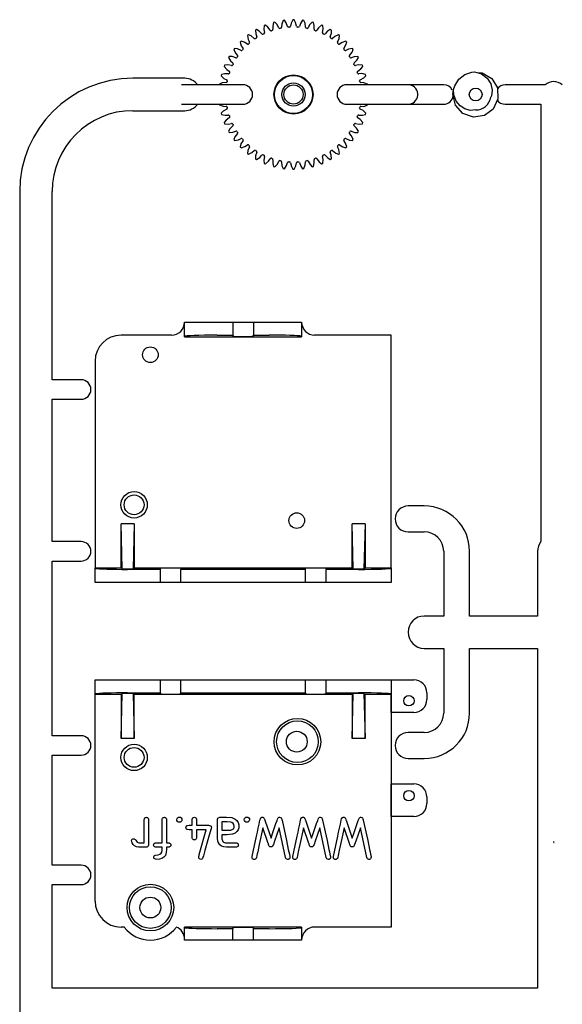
# Model space of a CAD drawing. Extents: x 81 to 296, y 2 to 279.
# Tile 2 of 3: x 106 to 190, y 127 to 279. Entities that reach past the tile are written whole.
import ezdxf

# ---------------------------------------------------------------- set-up
doc = ezdxf.new("R2010")
doc.units = 0
doc.header["$MEASUREMENT"] = 0
doc.layers.get('0').update_dxf_attribs({"linetype": 'CONTINUOUS'})

msp = doc.modelspace()

# ---------------------------------------------------------------- linework, layer by layer
at = {"color": 7, "linetype": 'CONTINUOUS'}
for p, q in [((144.19, 278.6), (144.01, 278.52)), ((145.62, 279.07), (145.43, 279.02)), ((147.11, 279.35), (146.92, 279.33)), ((148.62, 279.44), (148.42, 279.44)), ((150.13, 279.33), (149.93, 279.35)), ((151.61, 279.02), (151.42, 279.07)), ((153.03, 278.52), (152.85, 278.6)), ((141.56, 277.11), (141.41, 276.99)), ((142.83, 277.94), (142.66, 277.84)), ((143.97, 277.27), (143.84, 277.21)), ((145.23, 277.79), (145.1, 277.74)), ((146.55, 278.13), (146.41, 278.1)), ((147.91, 278.3), (147.77, 278.29)), ((149.27, 278.29), (149.13, 278.3)), ((150.63, 278.1), (150.49, 278.13)), ((151.94, 277.74), (151.81, 277.79)), ((153.2, 277.21), (153.07, 277.27)), ((154.38, 277.84), (154.21, 277.94)), ((155.63, 276.99), (155.48, 277.11)), ((140.42, 276.12), (140.28, 275.99)), ((141.69, 275.78), (141.59, 275.68)), ((142.78, 276.6), (142.66, 276.52)), ((154.38, 276.52), (154.26, 276.6)), ((155.46, 275.68), (155.35, 275.78)), ((156.76, 275.99), (156.62, 276.12)), ((139.41, 275), (139.29, 274.84)), ((140.72, 274.82), (140.63, 274.71)), ((156.41, 274.71), (156.32, 274.82)), ((157.75, 274.84), (157.63, 275)), ((137.88, 272.4), (137.81, 272.21)), ((138.56, 273.75), (138.46, 273.58)), ((139.19, 272.56), (139.13, 272.43)), ((139.88, 273.74), (139.8, 273.62)), ((157.24, 273.62), (157.16, 273.74)), ((157.91, 272.43), (157.85, 272.56)), ((158.58, 273.58), (158.48, 273.75)), ((159.24, 272.21), (159.16, 272.4)), ((137.38, 270.97), (137.33, 270.78)), ((138.66, 271.3), (138.62, 271.17)), ((158.43, 271.17), (158.38, 271.3)), ((159.71, 270.78), (159.66, 270.97)), ((131.72, 270.38), (123.72, 270.38)), ((140.7, 269.38), (131.22, 269.38)), ((137.07, 269.49), (137.06, 269.38)), ((138.3, 269.99), (138.27, 269.85)), ((166.22, 269.38), (156.75, 269.38)), ((158.77, 269.85), (158.74, 269.99)), ((159.98, 269.38), (159.97, 269.49)), ((171.72, 269.38), (164.72, 269.38)), ((171.72, 269.38), (166.22, 269.38)), ((187.4, 269.38), (181.22, 269.38)), ((131.22, 266.38), (140.7, 266.38)), ((137.06, 266.38), (137.07, 266.28)), ((156.75, 266.38), (166.22, 266.38)), ((159.97, 266.28), (159.98, 266.38)), ((164.72, 266.38), (171.72, 266.38)), ((166.22, 266.38), (171.72, 266.38)), ((181.22, 266.38), (186.72, 266.38)), ((186.72, 266.38), (186.72, 198.8)), ((123.72, 265.38), (131.72, 265.38)), ((137.33, 264.99), (137.38, 264.8)), ((138.27, 265.92), (138.3, 265.78)), ((158.74, 265.78), (158.77, 265.92)), ((159.66, 264.8), (159.71, 264.99)), ((137.81, 263.55), (137.88, 263.37)), ((138.62, 264.59), (138.66, 264.46)), ((139.13, 263.33), (139.19, 263.2)), ((157.85, 263.2), (157.91, 263.33)), ((158.38, 264.46), (158.43, 264.59)), ((159.16, 263.37), (159.24, 263.55)), ((138.46, 262.19), (138.56, 262.02)), ((139.8, 262.14), (139.88, 262.02)), ((157.16, 262.02), (157.24, 262.14)), ((158.48, 262.02), (158.58, 262.19)), ((139.29, 260.92), (139.41, 260.77)), ((140.63, 261.05), (140.72, 260.95)), ((156.32, 260.95), (156.41, 261.05)), ((157.63, 260.77), (157.75, 260.92)), ((140.28, 259.78), (140.42, 259.64)), ((141.41, 258.77), (141.56, 258.65)), ((141.59, 260.08), (141.69, 259.99)), ((142.66, 259.24), (142.78, 259.16)), ((154.26, 259.16), (154.38, 259.24)), ((155.35, 259.99), (155.46, 260.08)), ((155.48, 258.65), (155.63, 258.77)), ((156.62, 259.64), (156.76, 259.78)), ((142.66, 257.92), (142.83, 257.82)), ((143.84, 258.55), (143.97, 258.49)), ((144.01, 257.24), (144.19, 257.17)), ((145.1, 258.02), (145.23, 257.98)), ((146.41, 257.66), (146.55, 257.63)), ((147.77, 257.47), (147.91, 257.46)), ((149.13, 257.46), (149.27, 257.47)), ((150.49, 257.63), (150.63, 257.66)), ((151.81, 257.98), (151.94, 258.02)), ((152.85, 257.17), (153.03, 257.24)), ((153.07, 258.49), (153.2, 258.55)), ((154.21, 257.82), (154.38, 257.92)), ((145.43, 256.74), (145.62, 256.69)), ((146.92, 256.44), (147.11, 256.41)), ((148.42, 256.32), (148.62, 256.32)), ((149.93, 256.41), (150.13, 256.44)), ((151.42, 256.69), (151.61, 256.74)), ((106.22, 252.88), (106.22, 122.3)), ((111.22, 223.8), (111.22, 252.88)), ((131.69, 230.51), (131.69, 232.7)), ((131.69, 232.7), (136.71, 232.7)), ((136.71, 232.7), (139.13, 232.7)), ((139.13, 232.7), (139.13, 230.69)), ((139.13, 232.7), (140.63, 232.7)), ((140.63, 232.7), (140.83, 232.7)), ((140.83, 232.7), (142.34, 232.7)), ((142.34, 232.7), (144.75, 232.7)), ((142.34, 232.7), (142.34, 230.69)), ((144.75, 232.7), (149.78, 232.7)), ((149.78, 232.7), (149.78, 230.51)), ((129.68, 230.69), (121.89, 230.69)), ((131.69, 230.44), (131.69, 230.51)), ((131.69, 230.44), (149.78, 230.44)), ((136.71, 230.69), (139.13, 230.69)), ((139.13, 230.69), (139.13, 230.55)), ((140.63, 230.5), (140.83, 230.5)), ((142.34, 230.69), (144.75, 230.69)), ((142.34, 230.55), (142.34, 230.69)), ((149.78, 230.51), (149.78, 230.44)), ((163.6, 230.69), (151.79, 230.69)), ((163.6, 194.75), (163.6, 230.69)), ((117.87, 226.67), (117.87, 194.75)), ((115.72, 223.8), (111.22, 223.8)), ((111.22, 198.8), (111.22, 220.8)), ((111.22, 220.8), (115.72, 220.8)), ((168.72, 204.3), (166.22, 204.3)), ((121.89, 194.75), (121.89, 201.54)), ((122.06, 194.58), (121.89, 201.54)), ((123.9, 201.54), (121.89, 201.54)), ((123.9, 201.54), (123.73, 194.58)), ((123.9, 201.54), (123.9, 194.75)), ((159.58, 201.54), (157.57, 201.54)), ((157.74, 194.58), (157.57, 201.54)), ((157.57, 194.75), (157.57, 201.54)), ((159.58, 201.54), (159.4, 194.58)), ((159.58, 201.54), (159.58, 194.75)), ((166.22, 200.3), (168.72, 200.3)), ((115.72, 198.8), (111.22, 198.8)), ((171.72, 197.3), (171.72, 187.3)), ((175.72, 187.3), (175.72, 197.3)), ((186.22, 197.3), (186.22, 187.3)), ((111.22, 168.8), (111.22, 195.8)), ((111.22, 195.8), (115.72, 195.8)), ((117.87, 194.68), (117.87, 194.75)), ((117.87, 194.75), (121.89, 194.75)), ((121.89, 194.75), (122.06, 194.58)), ((123.73, 194.58), (123.9, 194.75)), ((123.9, 194.75), (157.57, 194.75)), ((157.57, 194.75), (157.74, 194.58)), ((159.4, 194.58), (159.58, 194.75)), ((159.58, 194.75), (163.6, 194.75)), ((163.6, 194.75), (163.6, 194.68)), ((117.87, 192.5), (117.87, 194.68)), ((122.06, 194.58), (123.73, 194.58)), ((127.92, 194.51), (122.89, 194.51)), ((127.92, 194.65), (127.92, 194.51)), ((127.92, 194.51), (127.92, 192.5)), ((129.63, 194.7), (129.43, 194.7)), ((131.14, 194.65), (131.14, 194.51)), ((150.33, 194.51), (131.14, 194.51)), ((131.14, 192.5), (131.14, 194.51)), ((150.33, 194.65), (150.33, 194.51)), ((150.33, 194.51), (150.33, 192.5)), ((152.04, 194.7), (151.84, 194.7)), ((153.55, 194.65), (153.55, 194.51)), ((158.57, 194.51), (153.55, 194.51)), ((153.55, 192.5), (153.55, 194.51)), ((157.74, 194.58), (159.4, 194.58)), ((163.6, 194.68), (163.6, 192.5)), ((122.89, 192.5), (117.87, 192.5)), ((127.92, 192.5), (122.89, 192.5)), ((129.43, 192.5), (127.92, 192.5)), ((129.63, 192.5), (129.43, 192.5)), ((131.14, 192.5), (129.63, 192.5)), ((150.33, 192.5), (131.14, 192.5)), ((151.84, 192.5), (150.33, 192.5)), ((152.04, 192.5), (151.84, 192.5)), ((153.55, 192.5), (152.04, 192.5)), ((158.57, 192.5), (153.55, 192.5)), ((163.6, 192.5), (158.57, 192.5)), ((171.72, 187.3), (168.72, 187.3)), ((186.22, 187.3), (175.72, 187.3)), ((168.72, 182.3), (171.72, 182.3)), ((171.72, 182.3), (171.72, 172.3)), ((175.72, 182.3), (186.22, 182.3)), ((175.72, 172.3), (175.72, 182.3)), ((186.22, 182.3), (186.22, 152.3)), ((117.87, 175.24), (117.87, 177.43)), ((117.87, 177.43), (122.9, 177.43)), ((122.9, 177.43), (127.92, 177.43)), ((127.92, 177.43), (127.92, 175.42)), ((127.92, 177.43), (129.43, 177.43)), ((129.43, 177.43), (129.63, 177.43)), ((129.63, 177.43), (131.14, 177.43)), ((131.14, 175.42), (131.14, 177.43)), ((131.14, 177.43), (150.33, 177.43)), ((150.33, 177.43), (150.33, 175.42)), ((150.33, 177.43), (151.84, 177.43)), ((151.84, 177.43), (152.04, 177.43)), ((152.04, 177.43), (153.55, 177.43)), ((153.55, 175.42), (153.55, 177.43)), ((153.55, 177.43), (158.57, 177.43)), ((158.57, 177.43), (163.6, 177.43)), ((163.6, 177.43), (163.6, 175.24)), ((163.6, 177.43), (167.12, 177.43)), ((117.87, 175.17), (117.87, 175.24)), ((121.89, 175.17), (117.87, 175.17)), ((117.87, 143.26), (117.87, 175.17)), ((122.07, 175.35), (121.89, 175.17)), ((121.89, 168.38), (122.07, 175.35)), ((121.89, 175.17), (121.89, 168.38)), ((123.73, 175.35), (122.07, 175.35)), ((122.9, 175.42), (127.92, 175.42)), ((123.73, 175.35), (123.9, 175.17)), ((123.73, 175.35), (123.9, 168.38)), ((157.57, 175.17), (123.9, 175.17)), ((123.9, 168.38), (123.9, 175.17)), ((127.92, 175.42), (127.92, 175.28)), ((129.43, 175.23), (129.63, 175.23)), ((131.14, 175.28), (131.14, 175.42)), ((131.14, 175.42), (150.33, 175.42)), ((150.33, 175.42), (150.33, 175.28)), ((151.84, 175.23), (152.04, 175.23)), ((153.55, 175.28), (153.55, 175.42)), ((153.55, 175.42), (158.57, 175.42)), ((157.74, 175.35), (157.57, 175.17)), ((157.57, 168.38), (157.74, 175.35)), ((157.57, 175.17), (157.57, 168.38)), ((159.41, 175.35), (157.74, 175.35)), ((159.41, 175.35), (159.58, 175.17)), ((159.41, 175.35), (159.58, 168.38)), ((163.6, 175.17), (159.58, 175.17)), ((159.58, 168.38), (159.58, 175.17)), ((163.6, 175.24), (163.6, 175.17)), ((163.6, 175.17), (163.6, 139.24)), ((163.6, 172.4), (163.6, 175.17)), ((169.13, 175.42), (169.13, 174.41)), ((167.12, 172.4), (163.6, 172.4)), ((168.72, 169.3), (166.22, 169.3)), ((115.72, 168.8), (111.22, 168.8)), ((123.9, 168.38), (121.89, 168.38)), ((159.58, 168.38), (157.57, 168.38)), ((111.22, 148.8), (111.22, 165.8)), ((111.22, 165.8), (115.72, 165.8)), ((166.22, 165.3), (168.72, 165.3)), ((163.6, 156.32), (163.6, 161.35)), ((163.6, 161.35), (167.12, 161.35)), ((169.13, 159.34), (169.13, 158.33)), ((137.45, 155.5), (137.45, 154.19)), ((167.12, 156.32), (163.6, 156.32)), ((135.05, 154.28), (133.55, 154.28)), ((186.22, 152.3), (186.22, 129.8)), ((186.22, 152.3), (186.22, 129.8)), ((188.72, 152.3), (188.72, 152.45)), ((188.72, 152.3), (188.72, 152.45)), ((188.72, 152.3), (188.72, 152.45)), ((188.72, 152.3), (188.72, 152.45)), ((188.72, 152.3), (188.72, 152.45)), ((188.72, 152.3), (188.72, 152.45)), ((188.72, 152.3), (188.72, 152.45)), ((188.72, 152.3), (188.72, 152.45)), ((188.72, 152.3), (188.72, 152.45)), ((188.72, 152.3), (188.72, 152.45)), ((188.72, 152.3), (188.72, 152.45)), ((188.72, 152.3), (188.72, 152.45)), ((188.72, 152.3), (188.72, 152.45)), ((188.72, 152.3), (188.72, 152.45)), ((188.72, 152.3), (188.72, 152.45)), ((188.72, 152.3), (188.72, 152.45)), ((188.72, 152.3), (188.72, 152.45)), ((188.72, 152.3), (188.72, 152.45)), ((188.72, 152.3), (188.72, 152.45)), ((188.72, 152.3), (188.72, 152.45)), ((188.72, 152.3), (188.72, 152.45)), ((188.72, 152.3), (188.72, 152.45)), ((188.72, 152.3), (188.72, 152.45)), ((188.72, 152.3), (188.72, 152.45)), ((188.72, 152.3), (188.72, 152.45)), ((188.72, 152.3), (188.72, 152.45)), ((188.72, 152.3), (188.72, 152.45)), ((188.72, 152.3), (188.72, 152.45)), ((188.72, 152.3), (188.72, 152.45)), ((188.72, 152.3), (188.72, 152.45)), ((188.72, 152.3), (188.72, 152.45)), ((188.72, 152.3), (188.72, 152.45)), ((188.72, 152.3), (188.72, 152.45)), ((188.72, 152.3), (188.72, 152.45)), ((188.72, 152.3), (188.72, 152.45)), ((188.72, 152.3), (188.72, 152.45)), ((188.72, 152.3), (188.72, 152.45)), ((188.72, 152.3), (188.72, 152.45)), ((188.72, 152.3), (188.72, 152.45)), ((188.72, 152.3), (188.72, 152.45)), ((188.72, 152.3), (188.72, 152.45)), ((188.72, 152.3), (188.72, 152.45)), ((188.72, 152.3), (188.72, 152.45)), ((188.72, 152.3), (188.72, 152.45)), ((188.72, 152.3), (188.72, 152.45)), ((188.72, 152.3), (188.72, 152.45)), ((188.72, 152.3), (188.72, 152.45)), ((188.72, 152.3), (188.72, 152.45)), ((188.72, 152.3), (188.72, 152.45)), ((188.72, 152.3), (188.72, 152.45)), ((188.72, 152.3), (188.72, 152.45)), ((188.72, 152.3), (188.72, 152.45)), ((188.72, 152.3), (188.72, 152.45)), ((188.72, 152.3), (188.72, 152.45)), ((188.72, 152.3), (188.72, 152.45)), ((188.72, 152.3), (188.72, 152.45)), ((188.72, 152.3), (188.72, 152.45)), ((188.72, 152.3), (188.72, 152.45)), ((188.72, 152.3), (188.72, 152.45)), ((188.72, 152.3), (188.72, 152.45)), ((188.72, 152.3), (188.72, 152.45)), ((188.72, 152.3), (188.72, 152.45)), ((188.72, 152.3), (188.72, 152.45)), ((188.72, 152.3), (188.72, 152.45)), ((188.72, 152.3), (188.72, 152.45)), ((188.72, 152.3), (188.72, 152.45)), ((188.72, 152.3), (188.72, 152.45)), ((188.72, 152.3), (188.72, 152.45)), ((188.72, 152.3), (188.72, 152.45)), ((188.72, 152.3), (188.72, 152.45)), ((188.72, 152.3), (188.72, 152.45)), ((188.72, 152.3), (188.72, 152.45)), ((188.72, 152.3), (188.72, 152.45)), ((188.72, 152.3), (188.72, 152.45)), ((188.72, 152.3), (188.72, 152.45)), ((188.72, 152.3), (188.72, 152.45)), ((188.72, 152.3), (188.72, 152.45)), ((188.72, 152.3), (188.72, 152.45)), ((188.72, 152.3), (188.72, 152.45)), ((188.72, 152.3), (188.72, 152.45)), ((188.72, 152.3), (188.72, 152.45)), ((188.72, 152.3), (188.72, 152.45)), ((188.72, 152.3), (188.72, 152.45)), ((188.72, 152.3), (188.72, 152.45)), ((188.72, 152.3), (188.72, 152.45)), ((188.72, 152.3), (188.72, 152.45)), ((188.72, 152.3), (188.72, 152.45)), ((188.72, 152.3), (188.72, 152.45)), ((188.72, 152.3), (188.72, 152.45)), ((188.72, 152.3), (188.72, 152.45)), ((188.72, 152.3), (188.72, 152.45)), ((188.72, 152.3), (188.72, 152.45)), ((188.72, 152.3), (188.72, 152.45)), ((188.72, 152.3), (188.72, 152.45)), ((188.72, 152.3), (188.72, 152.45)), ((188.72, 152.3), (188.72, 152.45)), ((188.72, 152.3), (188.72, 152.45)), ((188.72, 152.3), (188.72, 152.45)), ((188.72, 152.3), (188.72, 152.45)), ((188.72, 152.3), (188.8, 152.3)), ((188.72, 152.3), (188.8, 152.3)), ((188.72, 152.3), (188.8, 152.3)), ((188.72, 152.3), (188.8, 152.3)), ((188.72, 152.3), (188.8, 152.3)), ((188.72, 152.3), (188.8, 152.3)), ((188.72, 152.3), (188.8, 152.3)), ((188.72, 152.3), (188.8, 152.3)), ((188.72, 152.3), (188.8, 152.3)), ((188.72, 152.3), (188.8, 152.3)), ((188.72, 152.3), (188.8, 152.3)), ((188.72, 152.3), (188.8, 152.3)), ((188.72, 152.3), (188.8, 152.3)), ((188.72, 152.3), (188.8, 152.3)), ((188.72, 152.3), (188.8, 152.3)), ((188.72, 152.3), (188.8, 152.3)), ((188.72, 152.3), (188.8, 152.3)), ((188.72, 152.3), (188.8, 152.3)), ((188.72, 152.3), (188.8, 152.3)), ((188.72, 152.3), (188.8, 152.3)), ((188.72, 152.3), (188.8, 152.3)), ((188.72, 152.3), (188.8, 152.3)), ((188.72, 152.3), (188.8, 152.3)), ((188.72, 152.3), (188.8, 152.3)), ((188.72, 152.3), (188.8, 152.3)), ((188.72, 152.3), (188.8, 152.3)), ((188.72, 152.3), (188.8, 152.3)), ((188.72, 152.3), (188.8, 152.3)), ((188.72, 152.3), (188.8, 152.3)), ((188.72, 152.3), (188.8, 152.3)), ((188.72, 152.3), (188.8, 152.3)), ((188.72, 152.3), (188.8, 152.3)), ((188.72, 152.3), (188.8, 152.3)), ((188.72, 152.3), (188.8, 152.3)), ((188.72, 152.3), (188.8, 152.3)), ((188.72, 152.3), (188.8, 152.3)), ((188.72, 152.3), (188.8, 152.3)), ((188.72, 152.3), (188.8, 152.3)), ((188.72, 152.3), (188.8, 152.3)), ((188.72, 152.3), (188.8, 152.3)), ((188.72, 152.3), (188.8, 152.3)), ((188.72, 152.3), (188.8, 152.3)), ((188.72, 152.3), (188.8, 152.3)), ((188.72, 152.3), (188.8, 152.3)), ((188.72, 152.3), (188.8, 152.3)), ((188.72, 152.3), (188.8, 152.3)), ((188.72, 152.3), (188.8, 152.3)), ((188.72, 152.3), (188.8, 152.3)), ((188.72, 152.3), (188.8, 152.3)), ((188.72, 152.3), (188.8, 152.3)), ((188.72, 152.3), (188.8, 152.3)), ((188.72, 152.3), (188.8, 152.3)), ((188.72, 152.3), (188.8, 152.3)), ((188.72, 152.3), (188.8, 152.3)), ((188.72, 152.3), (188.8, 152.3)), ((188.72, 152.3), (188.8, 152.3)), ((188.72, 152.3), (188.8, 152.3)), ((188.72, 152.3), (188.8, 152.3)), ((188.72, 152.3), (188.8, 152.3)), ((188.72, 152.3), (188.8, 152.3)), ((188.72, 152.3), (188.8, 152.3)), ((188.72, 152.3), (188.8, 152.3)), ((188.72, 152.3), (188.8, 152.3)), ((188.72, 152.3), (188.8, 152.3)), ((188.72, 152.3), (188.8, 152.3)), ((188.72, 152.3), (188.8, 152.3)), ((188.72, 152.3), (188.8, 152.3)), ((188.72, 152.3), (188.8, 152.3)), ((188.72, 152.3), (188.8, 152.3)), ((188.72, 152.3), (188.8, 152.3)), ((188.72, 152.3), (188.8, 152.3)), ((188.72, 152.3), (188.8, 152.3)), ((188.72, 152.3), (188.8, 152.3)), ((188.72, 152.3), (188.8, 152.3)), ((188.72, 152.3), (188.8, 152.3)), ((188.72, 152.3), (188.8, 152.3)), ((188.72, 152.3), (188.8, 152.3)), ((188.72, 152.3), (188.8, 152.3)), ((188.72, 152.3), (188.8, 152.3)), ((188.72, 152.3), (188.8, 152.3)), ((188.72, 152.3), (188.8, 152.3)), ((188.72, 152.3), (188.8, 152.3)), ((188.72, 152.3), (188.8, 152.3)), ((188.72, 152.3), (188.8, 152.3)), ((188.72, 152.3), (188.8, 152.3)), ((188.72, 152.3), (188.8, 152.3)), ((188.72, 152.3), (188.8, 152.3)), ((188.72, 152.3), (188.8, 152.3)), ((188.72, 152.3), (188.8, 152.3)), ((188.72, 152.3), (188.8, 152.3)), ((188.72, 152.3), (188.8, 152.3)), ((188.72, 152.3), (188.8, 152.3)), ((188.72, 152.3), (188.8, 152.3)), ((188.72, 152.3), (188.8, 152.3)), ((188.72, 152.3), (188.8, 152.3)), ((188.72, 152.3), (188.8, 152.3)), ((188.72, 152.3), (188.8, 152.3)), ((188.72, 152.3), (188.8, 152.3)), ((188.72, 152.3), (188.8, 152.3)), ((115.72, 148.8), (111.22, 148.8)), ((111.22, 129.8), (111.22, 145.8)), ((111.22, 145.8), (115.72, 145.8)), ((122.39, 139.24), (121.89, 139.24)), ((131.69, 139.17), (131.69, 139.24)), ((149.78, 139.24), (131.69, 139.24)), ((131.69, 137.23), (131.69, 139.17)), ((139.13, 138.99), (136.72, 138.99)), ((139.13, 139.13), (139.13, 138.99)), ((139.13, 137.23), (139.13, 138.99)), ((140.84, 139.19), (140.64, 139.19)), ((142.34, 138.99), (142.34, 139.13)), ((144.76, 138.99), (142.34, 138.99)), ((142.34, 137.23), (142.34, 138.99)), ((149.78, 139.24), (149.78, 139.17)), ((149.78, 139.17), (149.78, 137.23)), ((163.6, 139.24), (151.79, 139.24)), ((136.72, 137.23), (131.69, 137.23)), ((139.13, 137.23), (136.72, 137.23)), ((140.64, 137.23), (139.13, 137.23)), ((140.84, 137.23), (140.64, 137.23)), ((142.34, 137.23), (140.84, 137.23)), ((144.76, 137.23), (142.34, 137.23)), ((149.78, 137.23), (144.76, 137.23)), ((186.22, 129.8), (111.22, 129.8))]:
    msp.add_line(p, q, dxfattribs=at)
at = {"color": 7, "linetype": 'CONTINUOUS', "flags": 128}
for points in [[(144.01, 278.52), (143.96, 277.92), (144.05, 277.45)], [(144.92, 277.81), (144.56, 278.3), (144.19, 278.6)], [(145.43, 279.02), (145.31, 278.43), (145.33, 277.95)], [(146.25, 278.19), (145.96, 278.73), (145.62, 279.07)], [(146.92, 279.33), (146.71, 278.76), (146.68, 278.28)], [(147.61, 278.4), (147.39, 278.97), (147.11, 279.35)], [(148.42, 279.44), (148.14, 278.9), (148.05, 278.43)], [(148.99, 278.43), (148.85, 279.02), (148.62, 279.44)], [(149.93, 279.35), (149.59, 278.85), (149.43, 278.4)], [(150.37, 278.28), (150.3, 278.88), (150.13, 279.33)], [(151.42, 279.07), (151.01, 278.62), (150.8, 278.19)], [(151.71, 277.95), (151.72, 278.56), (151.61, 279.02)], [(152.85, 278.6), (152.39, 278.2), (152.12, 277.81)], [(152.99, 277.45), (153.09, 278.05), (153.03, 278.52)], [(141.41, 276.99), (141.52, 276.39), (141.72, 275.96)], [(142.47, 276.54), (142, 276.92), (141.56, 277.11)], [(142.66, 277.84), (142.69, 277.24), (142.84, 276.78)], [(143.65, 277.25), (143.24, 277.69), (142.83, 277.94)], [(154.21, 277.94), (153.7, 277.61), (153.39, 277.25)], [(154.2, 276.78), (154.38, 277.36), (154.38, 277.84)], [(155.48, 277.11), (154.93, 276.85), (154.57, 276.54)], [(155.32, 275.96), (155.56, 276.52), (155.63, 276.99)], [(140.28, 275.99), (140.46, 275.41), (140.73, 275.01)], [(141.39, 275.68), (140.88, 275.99), (140.42, 276.12)], [(156.62, 276.12), (156.05, 275.94), (155.65, 275.68)], [(156.31, 275.01), (156.63, 275.53), (156.76, 275.99)], [(139.29, 274.84), (139.55, 274.29), (139.86, 273.93)], [(140.44, 274.68), (139.88, 274.92), (139.41, 275)], [(157.63, 275), (157.03, 274.89), (156.6, 274.68)], [(157.18, 273.93), (157.56, 274.4), (157.75, 274.84)], [(138.95, 272.36), (138.36, 272.45), (137.88, 272.4)], [(138.46, 273.58), (138.79, 273.07), (139.15, 272.75)], [(139.62, 273.57), (139.04, 273.74), (138.56, 273.75)], [(158.48, 273.75), (157.87, 273.72), (157.42, 273.57)], [(157.89, 272.75), (158.33, 273.17), (158.58, 273.58)], [(159.16, 272.4), (158.56, 272.45), (158.09, 272.36)], [(138.45, 271.07), (137.85, 271.08), (137.38, 270.97)], [(137.81, 272.21), (138.2, 271.75), (138.59, 271.48)], [(158.45, 271.48), (158.94, 271.84), (159.24, 272.21)], [(159.66, 270.97), (159.07, 271.1), (158.59, 271.07)], [(176.84, 271.29), (177.68, 271.25), (179.15, 270.37), (180.03, 268.9), (180.11, 267.2), (179.38, 265.64), (178.01, 264.63), (176.32, 264.38), (174.7, 264.96), (173.56, 266.22), (173.14, 267.88), (173.23, 268.66), (173.23, 268.66)], [(173.23, 268.66), (173.42, 269.23), (174.05, 270.23), (174.97, 270.96), (176.09, 271.35), (176.5, 271.39)], [(176.5, 271.39), (177.56, 271.07), (178.45, 270.41), (179.03, 269.52), (179.23, 268.55), (179.09, 267.66), (179.01, 267.46)], [(138.12, 269.73), (137.52, 269.66), (137.07, 269.49)], [(137.33, 270.78), (137.78, 270.37), (138.21, 270.16)], [(158.83, 270.16), (159.37, 270.45), (159.71, 270.78)], [(159.97, 269.49), (159.4, 269.69), (158.92, 269.73)], [(166.22, 266.38), (166.5, 266.41), (166.77, 266.48), (167.01, 266.61), (167.23, 266.77), (167.42, 266.98), (167.57, 267.21), (167.67, 267.47), (167.72, 267.74), (167.72, 268.02), (167.67, 268.29), (167.57, 268.55), (167.42, 268.79), (167.23, 268.99), (167.01, 269.16), (166.77, 269.28), (166.5, 269.36), (166.22, 269.38)], [(176.65, 265.49), (175.8, 265.43), (174.97, 265.65), (174.25, 266.13), (173.65, 266.87), (173.29, 267.83), (173.23, 268.66)], [(137.07, 266.28), (137.65, 266.07), (138.12, 266.04)], [(158.92, 266.04), (159.52, 266.1), (159.97, 266.28)], [(138.21, 265.61), (137.68, 265.32), (137.33, 264.99)], [(137.38, 264.8), (137.98, 264.67), (138.45, 264.7)], [(158.59, 264.7), (159.19, 264.68), (159.66, 264.8)], [(159.71, 264.99), (159.26, 265.39), (158.83, 265.61)], [(138.59, 264.28), (138.1, 263.92), (137.81, 263.55)], [(137.88, 263.37), (138.49, 263.32), (138.95, 263.41)], [(158.09, 263.41), (158.69, 263.32), (159.16, 263.37)], [(159.24, 263.55), (158.84, 264.01), (158.45, 264.28)], [(139.15, 263.02), (138.71, 262.6), (138.46, 262.19)], [(138.56, 262.02), (139.17, 262.05), (139.62, 262.2)], [(139.86, 261.83), (139.48, 261.36), (139.29, 260.92)], [(157.75, 260.92), (157.49, 261.47), (157.18, 261.83)], [(157.42, 262.2), (158, 262.03), (158.48, 262.02)], [(158.58, 262.19), (158.25, 262.7), (157.89, 263.02)], [(139.41, 260.77), (140.01, 260.88), (140.44, 261.09)], [(140.73, 260.76), (140.41, 260.24), (140.28, 259.78)], [(156.76, 259.78), (156.58, 260.36), (156.31, 260.76)], [(156.6, 261.09), (157.16, 260.84), (157.63, 260.77)], [(140.42, 259.64), (141, 259.83), (141.39, 260.09)], [(141.72, 259.8), (141.48, 259.25), (141.41, 258.77)], [(141.56, 258.65), (142.11, 258.91), (142.47, 259.22)], [(142.84, 258.98), (142.67, 258.4), (142.66, 257.92)], [(154.38, 257.92), (154.35, 258.53), (154.2, 258.98)], [(154.57, 259.22), (155.04, 258.84), (155.48, 258.65)], [(155.63, 258.77), (155.53, 259.37), (155.32, 259.8)], [(155.65, 260.09), (156.16, 259.77), (156.62, 259.64)], [(142.83, 257.82), (143.34, 258.15), (143.65, 258.51)], [(144.05, 258.32), (143.95, 257.72), (144.01, 257.24)], [(144.19, 257.17), (144.65, 257.56), (144.92, 257.95)], [(145.33, 257.81), (145.32, 257.21), (145.43, 256.74)], [(145.62, 256.69), (146.03, 257.14), (146.25, 257.57)], [(146.68, 257.48), (146.74, 256.88), (146.92, 256.44)], [(147.11, 256.41), (147.46, 256.91), (147.61, 257.36)], [(148.05, 257.33), (148.19, 256.74), (148.42, 256.32)], [(148.62, 256.32), (148.9, 256.86), (148.99, 257.33)], [(149.43, 257.36), (149.65, 256.8), (149.93, 256.41)], [(150.13, 256.44), (150.33, 257.01), (150.37, 257.48)], [(150.8, 257.57), (151.09, 257.04), (151.42, 256.69)], [(151.61, 256.74), (151.74, 257.34), (151.71, 257.81)], [(152.12, 257.95), (152.48, 257.46), (152.85, 257.17)], [(153.03, 257.24), (153.08, 257.85), (152.99, 258.32)], [(153.39, 258.51), (153.8, 258.07), (154.21, 257.82)], [(136.71, 230.69), (135.73, 230.69), (134.79, 230.68), (133.92, 230.66), (133.16, 230.64), (132.54, 230.61), (132.07, 230.58), (131.78, 230.55), (131.69, 230.51)], [(139.13, 230.55), (139.15, 230.54), (139.22, 230.53), (139.33, 230.52), (139.48, 230.51), (139.66, 230.51), (139.88, 230.5), (140.12, 230.5), (140.37, 230.5), (140.63, 230.5)], [(140.83, 230.5), (141.1, 230.5), (141.35, 230.5), (141.59, 230.5), (141.8, 230.51), (141.99, 230.51), (142.14, 230.52), (142.25, 230.53), (142.32, 230.54), (142.34, 230.55)], [(149.78, 230.51), (149.7, 230.54), (149.48, 230.57), (149.11, 230.6), (148.6, 230.63), (147.98, 230.65), (147.27, 230.67), (146.47, 230.68), (145.63, 230.69), (144.75, 230.69)], [(117.87, 194.68), (117.95, 194.65), (118.17, 194.62), (118.54, 194.6), (119.05, 194.57), (119.66, 194.55), (120.38, 194.53), (121.18, 194.52), (122.02, 194.51), (122.89, 194.51)], [(129.43, 194.7), (129.17, 194.7), (128.91, 194.7), (128.67, 194.69), (128.46, 194.69), (128.27, 194.68), (128.12, 194.68), (128.01, 194.67), (127.94, 194.66), (127.92, 194.65)], [(131.14, 194.65), (131.11, 194.66), (131.04, 194.67), (130.93, 194.68), (130.78, 194.68), (130.6, 194.69), (130.38, 194.69), (130.14, 194.7), (129.89, 194.7), (129.63, 194.7)], [(151.84, 194.7), (151.58, 194.7), (151.32, 194.7), (151.08, 194.69), (150.87, 194.69), (150.68, 194.68), (150.53, 194.68), (150.42, 194.67), (150.35, 194.66), (150.33, 194.65)], [(153.55, 194.65), (153.52, 194.66), (153.46, 194.67), (153.35, 194.68), (153.19, 194.68), (153.01, 194.69), (152.79, 194.69), (152.56, 194.7), (152.3, 194.7), (152.04, 194.7)], [(158.57, 194.51), (159.55, 194.51), (160.5, 194.52), (161.36, 194.54), (162.13, 194.56), (162.75, 194.59), (163.21, 194.62), (163.5, 194.65), (163.6, 194.68)], [(122.9, 175.42), (122.02, 175.42), (121.18, 175.41), (120.38, 175.39), (119.67, 175.38), (119.05, 175.36), (118.55, 175.33), (118.18, 175.3), (117.95, 175.27), (117.87, 175.24)], [(127.92, 175.28), (127.95, 175.27), (128.01, 175.26), (128.12, 175.25), (128.28, 175.24), (128.46, 175.24), (128.68, 175.23), (128.91, 175.23), (129.17, 175.23), (129.43, 175.23)], [(129.63, 175.23), (129.89, 175.23), (130.15, 175.23), (130.38, 175.23), (130.6, 175.24), (130.79, 175.24), (130.94, 175.25), (131.05, 175.26), (131.12, 175.27), (131.14, 175.28)], [(150.33, 175.28), (150.36, 175.27), (150.42, 175.26), (150.54, 175.25), (150.69, 175.24), (150.87, 175.24), (151.09, 175.23), (151.33, 175.23), (151.58, 175.23), (151.84, 175.23)], [(152.04, 175.23), (152.3, 175.23), (152.56, 175.23), (152.8, 175.23), (153.01, 175.24), (153.2, 175.24), (153.35, 175.25), (153.46, 175.26), (153.53, 175.27), (153.55, 175.28)], [(163.6, 175.24), (163.5, 175.28), (163.22, 175.31), (162.75, 175.34), (162.13, 175.37), (161.37, 175.39), (160.5, 175.41), (159.56, 175.42), (158.57, 175.42)], [(125.46, 152.25), (125.46, 154.26), (125.46, 155.15), (125.46, 155.38), (125.46, 155.61), (125.46, 155.84), (125.48, 155.95), (125.51, 156.03), (125.57, 156.11), (125.63, 156.16), (125.71, 156.19), (125.8, 156.21), (125.89, 156.19), (125.97, 156.16), (126.04, 156.11), (126.09, 156.03), (126.13, 155.94), (126.14, 155.89), (126.14, 155.86), (126.14, 155.85), (126.14, 155.85), (126.14, 155.85), (126.14, 155.84), (126.14, 155.84), (126.14, 155.84), (126.14, 155.84), (126.14, 155.84), (126.14, 153.73), (126.14, 153.32), (126.14, 152.91), (126.14, 152.49), (126.14, 152.08), (126.12, 151.88), (126.07, 151.73), (125.99, 151.64), (125.89, 151.6), (125.7, 151.58), (125.29, 151.57), (124.57, 151.57)], [(128.24, 152.25), (128.24, 154.26), (128.24, 155.15), (128.24, 155.38), (128.24, 155.61), (128.24, 155.84), (128.25, 155.95), (128.29, 156.04), (128.34, 156.11), (128.41, 156.16), (128.49, 156.19), (128.58, 156.21), (128.67, 156.19), (128.75, 156.16), (128.81, 156.11), (128.87, 156.03), (128.91, 155.94), (128.92, 155.89), (128.92, 155.86), (128.92, 155.85), (128.92, 155.85), (128.92, 155.85), (128.92, 155.84), (128.92, 155.84), (128.92, 155.84), (128.92, 155.84), (128.92, 155.84), (128.92, 152.25)], [(130.89, 155.43), (130.73, 155.46), (130.6, 155.56), (130.52, 155.69), (130.49, 155.83), (130.53, 155.99), (130.62, 156.13), (130.75, 156.2), (130.89, 156.23), (131.06, 156.2), (131.19, 156.1), (131.27, 155.97), (131.29, 155.82), (131.26, 155.67), (131.16, 155.53), (131.04, 155.45), (130.89, 155.43)], [(132.87, 154.96), (132.87, 155.7), (132.88, 155.95), (132.9, 156.02), (132.97, 156.11), (133.08, 156.18), (133.21, 156.21), (133.34, 156.18), (133.44, 156.11), (133.51, 156.02), (133.53, 155.95), (133.55, 155.86), (133.55, 155.54), (133.55, 154.96)], [(137.14, 151.95), (136.89, 152.35), (136.78, 152.88), (136.77, 153.83), (136.77, 154.69), (136.77, 155.55), (136.78, 155.77), (136.8, 155.94), (136.85, 156.05), (136.92, 156.13), (137.02, 156.17), (137.14, 156.2), (137.36, 156.2), (138.18, 156.2), (138.99, 156.15), (139.53, 155.93), (139.78, 155.69), (139.98, 155.37), (140.08, 155.02), (140.07, 154.59), (139.97, 154.28), (139.79, 154), (139.5, 153.74), (139.12, 153.58), (138.24, 153.51), (137.45, 153.51)], [(137.45, 154.19), (138.15, 154.19), (138.82, 154.23), (139.06, 154.32), (139.23, 154.44), (139.34, 154.62), (139.37, 154.85), (139.33, 155.08), (139.2, 155.26), (139.02, 155.4), (138.83, 155.47), (138.25, 155.5), (137.45, 155.5)], [(141.32, 155.43), (141.16, 155.46), (141.03, 155.56), (140.95, 155.69), (140.92, 155.83), (140.95, 155.99), (141.05, 156.13), (141.18, 156.2), (141.32, 156.23), (141.48, 156.2), (141.62, 156.1), (141.7, 155.97), (141.72, 155.82), (141.69, 155.67), (141.59, 155.53), (141.47, 155.45), (141.32, 155.43)], [(143.79, 154.56), (143.23, 152), (142.99, 150.87), (142.92, 150.57), (142.86, 150.28), (142.79, 149.98), (142.75, 149.85), (142.68, 149.76), (142.62, 149.72), (142.54, 149.7), (142.46, 149.69), (142.37, 149.7), (142.29, 149.74), (142.21, 149.8), (142.15, 149.89), (142.12, 150.01), (142.12, 150.06), (142.13, 150.09), (142.13, 150.11), (142.13, 150.11), (142.13, 150.12), (142.13, 150.12), (142.13, 150.12), (142.13, 150.12), (142.13, 150.12), (142.13, 150.12), (142.13, 150.12), (142.81, 153.27), (142.94, 153.89), (143.08, 154.51), (143.21, 155.13), (143.34, 155.75), (143.4, 155.95), (143.48, 156.1), (143.53, 156.15), (143.58, 156.18), (143.64, 156.2), (143.71, 156.21), (143.8, 156.2), (143.87, 156.17), (143.91, 156.15), (143.95, 156.09), (143.99, 156), (144.07, 155.82), (144.1, 155.74), (144.14, 155.62), (145.05, 152.97)], [(145.05, 152.97), (145.3, 153.72), (145.56, 154.47), (145.81, 155.23), (145.98, 155.72), (146.05, 155.9), (146.16, 156.12), (146.22, 156.17), (146.3, 156.2), (146.38, 156.21), (146.51, 156.18), (146.61, 156.1), (146.7, 155.93), (146.73, 155.84), (146.74, 155.79), (146.74, 155.77), (146.75, 155.76), (146.75, 155.76), (146.75, 155.76), (146.75, 155.75), (146.75, 155.75), (146.75, 155.75), (146.75, 155.75), (147.43, 152.6), (147.72, 151.21), (147.8, 150.85), (147.88, 150.48), (147.96, 150.12), (147.97, 150.07), (147.97, 150.02), (147.94, 149.89), (147.88, 149.8), (147.8, 149.74), (147.75, 149.71), (147.69, 149.7), (147.63, 149.69), (147.51, 149.71), (147.41, 149.76), (147.33, 149.87), (147.31, 149.93), (147.3, 149.96), (147.29, 149.97), (147.29, 149.98), (147.29, 149.98), (147.29, 149.98), (147.29, 149.98), (147.29, 149.98), (147.29, 149.98), (147.29, 149.98), (146.3, 154.56)], [(150.06, 154.56), (149.51, 152), (149.26, 150.87), (149.2, 150.57), (149.14, 150.28), (149.07, 149.98), (149.03, 149.85), (148.96, 149.76), (148.89, 149.72), (148.82, 149.7), (148.74, 149.69), (148.65, 149.7), (148.56, 149.74), (148.49, 149.8), (148.43, 149.89), (148.4, 150.01), (148.4, 150.06), (148.4, 150.09), (148.41, 150.11), (148.41, 150.11), (148.41, 150.12), (148.41, 150.12), (148.41, 150.12), (148.41, 150.12), (148.41, 150.12), (148.41, 150.12), (148.41, 150.12), (149.09, 153.27), (149.22, 153.89), (149.35, 154.51), (149.49, 155.13), (149.62, 155.75), (149.68, 155.95), (149.76, 156.1), (149.81, 156.15), (149.86, 156.18), (149.92, 156.2), (149.98, 156.21), (150.08, 156.2), (150.15, 156.17), (150.19, 156.15), (150.22, 156.09), (150.27, 156), (150.34, 155.82), (150.38, 155.74), (150.42, 155.62), (151.32, 152.97)], [(151.32, 152.97), (151.58, 153.72), (151.83, 154.47), (152.09, 155.23), (152.26, 155.72), (152.32, 155.9), (152.44, 156.12), (152.5, 156.17), (152.57, 156.2), (152.66, 156.21), (152.78, 156.18), (152.88, 156.1), (152.97, 155.93), (153, 155.84), (153.02, 155.79), (153.02, 155.77), (153.02, 155.76), (153.02, 155.76), (153.02, 155.76), (153.02, 155.75), (153.02, 155.75), (153.02, 155.75), (153.02, 155.75), (153.7, 152.6), (154, 151.21), (154.08, 150.85), (154.16, 150.48), (154.23, 150.12), (154.24, 150.07), (154.25, 150.02), (154.22, 149.89), (154.15, 149.8), (154.08, 149.74), (154.03, 149.71), (153.97, 149.7), (153.91, 149.69), (153.78, 149.71), (153.68, 149.76), (153.61, 149.87), (153.58, 149.93), (153.57, 149.96), (153.57, 149.97), (153.57, 149.98), (153.57, 149.98), (153.57, 149.98), (153.57, 149.98), (153.57, 149.98), (153.57, 149.98), (153.57, 149.98), (152.58, 154.56)], [(156.34, 154.56), (155.79, 152), (155.54, 150.87), (155.48, 150.57), (155.41, 150.28), (155.35, 149.98), (155.3, 149.85), (155.23, 149.76), (155.17, 149.72), (155.1, 149.7), (155.01, 149.69), (154.92, 149.7), (154.84, 149.74), (154.77, 149.8), (154.7, 149.89), (154.67, 150.01), (154.68, 150.06), (154.68, 150.09), (154.68, 150.11), (154.68, 150.11), (154.68, 150.12), (154.68, 150.12), (154.68, 150.12), (154.68, 150.12), (154.68, 150.12), (154.68, 150.12), (154.68, 150.12), (155.36, 153.27), (155.49, 153.89), (155.63, 154.51), (155.76, 155.13), (155.89, 155.75), (155.95, 155.95), (156.04, 156.1), (156.08, 156.15), (156.14, 156.18), (156.2, 156.2), (156.26, 156.21), (156.35, 156.2), (156.43, 156.17), (156.46, 156.15), (156.5, 156.09), (156.55, 156), (156.62, 155.82), (156.65, 155.74), (156.69, 155.62), (157.6, 152.97)], [(157.6, 152.97), (157.85, 153.72), (158.11, 154.47), (158.36, 155.23), (158.53, 155.72), (158.6, 155.9), (158.71, 156.12), (158.77, 156.17), (158.85, 156.2), (158.94, 156.21), (159.06, 156.18), (159.16, 156.1), (159.25, 155.93), (159.28, 155.84), (159.29, 155.79), (159.3, 155.77), (159.3, 155.76), (159.3, 155.76), (159.3, 155.76), (159.3, 155.75), (159.3, 155.75), (159.3, 155.75), (159.3, 155.75), (159.98, 152.6), (160.28, 151.21), (160.35, 150.85), (160.43, 150.48), (160.51, 150.12), (160.52, 150.07), (160.52, 150.02), (160.49, 149.89), (160.43, 149.8), (160.36, 149.74), (160.3, 149.71), (160.25, 149.7), (160.18, 149.69), (160.06, 149.71), (159.96, 149.76), (159.88, 149.87), (159.86, 149.93), (159.85, 149.96), (159.85, 149.97), (159.85, 149.98), (159.85, 149.98), (159.85, 149.98), (159.84, 149.98), (159.84, 149.98), (159.84, 149.98), (159.84, 149.98), (158.86, 154.56)], [(132.87, 154.28), (132.41, 154.28), (132.15, 154.29), (132.09, 154.32), (131.99, 154.38), (131.92, 154.49), (131.9, 154.62), (131.92, 154.75), (131.99, 154.86), (132.09, 154.92), (132.15, 154.95), (132.41, 154.96), (132.87, 154.96)], [(133.55, 154.28), (133.55, 153.6), (133.55, 153.33), (133.55, 153.06), (133.53, 152.96), (133.5, 152.87), (133.44, 152.8), (133.38, 152.74), (133.3, 152.71), (133.21, 152.7), (133.12, 152.71), (133.04, 152.74), (132.97, 152.8), (132.92, 152.87), (132.88, 152.97), (132.87, 153.02), (132.87, 153.04), (132.87, 153.05), (132.87, 153.06), (132.87, 153.06), (132.87, 153.06), (132.87, 153.06), (132.87, 153.06), (132.87, 153.06), (132.87, 153.06), (132.87, 154.28)], [(133.55, 154.96), (135.03, 154.96), (135.38, 154.96), (135.56, 154.93), (135.7, 154.88), (135.78, 154.81), (135.82, 154.72), (135.83, 154.64), (135.83, 154.59), (135.8, 154.46), (135.79, 154.39), (135.78, 154.36), (135.77, 154.34), (135.77, 154.33), (135.77, 154.33), (135.77, 154.33), (135.77, 154.33), (135.77, 154.33), (135.77, 154.33), (135.77, 154.33), (135.31, 152.7), (134.84, 151.07), (134.61, 150.23), (134.52, 149.97), (134.45, 149.83), (134.34, 149.73), (134.2, 149.7), (134.08, 149.71), (133.99, 149.76), (133.93, 149.83), (133.9, 149.9), (133.88, 149.99), (133.89, 150.13), (133.93, 150.29), (133.95, 150.38), (133.96, 150.42), (133.97, 150.44), (133.97, 150.45), (133.97, 150.45), (133.97, 150.46), (133.97, 150.46), (133.97, 150.46), (133.97, 150.46), (135.05, 154.28)], [(146.3, 154.56), (145.95, 153.55), (145.61, 152.53), (145.41, 151.98), (145.35, 151.82), (145.3, 151.72), (145.25, 151.66), (145.16, 151.62), (145.05, 151.61), (144.93, 151.62), (144.84, 151.66), (144.78, 151.73), (144.73, 151.83), (144.67, 151.99), (144.64, 152.08), (144.61, 152.17), (143.79, 154.56)], [(152.58, 154.56), (152.23, 153.55), (151.88, 152.53), (151.69, 151.98), (151.63, 151.82), (151.58, 151.72), (151.53, 151.66), (151.44, 151.62), (151.32, 151.61), (151.2, 151.62), (151.11, 151.66), (151.06, 151.73), (151.01, 151.83), (150.95, 151.99), (150.92, 152.08), (150.89, 152.17), (150.06, 154.56)], [(158.86, 154.56), (158.51, 153.55), (158.16, 152.53), (157.96, 151.98), (157.9, 151.82), (157.86, 151.72), (157.8, 151.66), (157.71, 151.62), (157.6, 151.61), (157.48, 151.62), (157.39, 151.66), (157.34, 151.73), (157.29, 151.83), (157.23, 151.99), (157.19, 152.08), (157.16, 152.17), (156.34, 154.56)], [(124.57, 151.57), (124.26, 151.62), (123.98, 151.77), (123.76, 151.97), (123.6, 152.23), (123.54, 152.42), (123.52, 152.63), (123.55, 152.73), (123.6, 152.81), (123.68, 152.85), (123.79, 152.88), (123.86, 152.87), (123.91, 152.86), (123.96, 152.84), (124.05, 152.77), (124.14, 152.64), (124.37, 152.35), (124.63, 152.26), (124.86, 152.25), (125.46, 152.25)], [(128.24, 151.57), (127.42, 151.57), (127.17, 151.58), (127.1, 151.61), (127.01, 151.68), (126.94, 151.78), (126.91, 151.91), (126.94, 152.04), (127.01, 152.15), (127.1, 152.21), (127.16, 152.24), (127.25, 152.25), (127.6, 152.25), (128.24, 152.25)], [(128.92, 152.25), (129.31, 152.24), (129.38, 152.21), (129.47, 152.15), (129.55, 152.04), (129.57, 151.91), (129.55, 151.78), (129.47, 151.67), (129.38, 151.61), (129.31, 151.58), (128.92, 151.57)], [(137.45, 153.51), (137.45, 153.34), (137.47, 152.89), (137.61, 152.46), (137.73, 152.36), (137.87, 152.29), (138.04, 152.25), (138.33, 152.25), (139.06, 152.25), (139.35, 152.25), (139.64, 152.25), (139.75, 152.24), (139.83, 152.2), (139.91, 152.15), (139.96, 152.08), (139.99, 152), (140, 151.91), (139.99, 151.82), (139.96, 151.74), (139.91, 151.67), (139.83, 151.62), (139.73, 151.58), (139.68, 151.57), (139.66, 151.57), (139.65, 151.57), (139.64, 151.57), (139.64, 151.57), (139.64, 151.57), (139.64, 151.57), (139.64, 151.57), (139.64, 151.57), (139.64, 151.57), (138.88, 151.57), (138.18, 151.57), (137.77, 151.61), (137.42, 151.73), (137.14, 151.95)], [(128.92, 151.57), (128.92, 151.38), (128.92, 151.31), (128.92, 151.29), (128.92, 151.28), (128.92, 151.28), (128.92, 151.27), (128.92, 151.27), (128.92, 151.27), (128.92, 151.27), (128.92, 151.27), (128.92, 151.27), (128.87, 150.74), (128.73, 150.32), (128.49, 150.03), (128.19, 149.85), (127.83, 149.73), (127.42, 149.7), (127.22, 149.71), (127.08, 149.77), (127.01, 149.83), (126.97, 149.88), (126.95, 149.93), (126.93, 149.98), (126.93, 150.05), (126.94, 150.15), (126.99, 150.23), (127.02, 150.27), (127.05, 150.3), (127.09, 150.32), (127.19, 150.35), (127.61, 150.41), (127.89, 150.49), (128.09, 150.65), (128.18, 150.82), (128.23, 151.05), (128.25, 151.34), (128.24, 151.57)], [(131.69, 139.17), (131.77, 139.14), (131.99, 139.11), (132.36, 139.08), (132.87, 139.06), (133.49, 139.03), (134.2, 139.02), (135, 139), (135.84, 139), (136.72, 138.99)], [(140.64, 139.19), (140.37, 139.19), (140.12, 139.18), (139.88, 139.18), (139.67, 139.17), (139.48, 139.17), (139.33, 139.16), (139.22, 139.15), (139.15, 139.14), (139.13, 139.13)], [(142.34, 139.13), (142.32, 139.14), (142.25, 139.15), (142.14, 139.16), (141.99, 139.17), (141.81, 139.17), (141.59, 139.18), (141.35, 139.18), (141.1, 139.19), (140.84, 139.19)], [(144.76, 138.99), (145.74, 139), (146.68, 139.01), (147.55, 139.02), (148.31, 139.04), (148.93, 139.07), (149.4, 139.1), (149.68, 139.13), (149.78, 139.17)]]:
    msp.add_lwpolyline(points, dxfattribs=at)
at = {"color": 7, "linetype": 'CONTINUOUS'}
for centre, radius in [((148.52, 267.88), 3.02), ((148.52, 267.88), 2.94), ((148.52, 267.88), 1.79), ((148.52, 267.88), 1.49), ((176.66, 267.88), 0.985), ((126.41, 227.67), 1.21), ((123.9, 204.48), 2.04), ((123.9, 204.48), 1.53), ((149.02, 202.05), 1.21), ((166.36, 174.21), 0.804), ((149.13, 167.88), 3.6), ((149.13, 167.88), 3.22), ((149.03, 167.88), 1.61), ((123.9, 165.45), 2.04), ((123.9, 165.45), 1.53), ((166.36, 159.54), 0.804), ((126.41, 142.25), 3.6), ((126.41, 142.25), 3.22), ((126.41, 142.25), 1.61)]:
    msp.add_circle(centre, radius, dxfattribs=at)
for centre, radius, start, end in [((147.9, 278.45), 0.151, 273.75, 352.7034), ((149.14, 278.45), 0.151, 187.2966, 266.25), ((143.77, 277.35), 0.151, 217.2966, 296.25), ((143.9, 277.41), 0.151, 296.25, 15.2034), ((145.05, 277.88), 0.151, 209.7966, 288.75), ((145.19, 277.93), 0.151, 288.75, 7.7034), ((146.39, 278.25), 0.151, 202.2966, 281.25), ((146.53, 278.28), 0.151, 281.25, 0.2034), ((147.76, 278.44), 0.151, 194.7966, 273.75), ((149.28, 278.44), 0.151, 266.25, 345.2034), ((150.52, 278.28), 0.151, 179.7966, 258.75), ((150.66, 278.25), 0.151, 258.75, 337.7034), ((151.86, 277.93), 0.151, 172.2966, 251.25), ((151.99, 277.88), 0.151, 251.25, 330.2034), ((153.14, 277.41), 0.151, 164.7966, 243.75), ((153.27, 277.35), 0.151, 243.75, 322.7034), ((141.49, 275.79), 0.151, 232.2966, 311.25), ((141.59, 275.89), 0.151, 311.25, 30.2034), ((142.58, 276.65), 0.151, 224.7966, 303.75), ((142.7, 276.72), 0.151, 303.75, 22.7034), ((154.34, 276.72), 0.151, 157.2966, 236.25), ((154.46, 276.65), 0.151, 236.25, 315.2034), ((155.45, 275.89), 0.151, 149.7966, 228.75), ((155.55, 275.79), 0.151, 228.75, 307.7034), ((139.76, 273.82), 0.151, 326.25, 45.2034), ((140.51, 274.81), 0.151, 239.7966, 318.75), ((140.61, 274.92), 0.151, 318.75, 37.7034), ((156.43, 274.92), 0.151, 142.2966, 221.25), ((156.53, 274.81), 0.151, 221.25, 300.2034), ((157.28, 273.82), 0.151, 134.7966, 213.75), ((138.99, 272.5), 0.151, 254.7966, 333.75), ((139.06, 272.63), 0.151, 333.75, 52.7034), ((139.68, 273.7), 0.151, 247.2966, 326.25), ((157.36, 273.7), 0.151, 213.75, 292.7034), ((157.98, 272.63), 0.151, 127.2966, 206.25), ((158.05, 272.5), 0.151, 206.25, 285.2034), ((138.47, 271.22), 0.151, 262.2966, 341.25), ((138.52, 271.35), 0.151, 341.25, 60.2034), ((158.52, 271.35), 0.151, 119.7966, 198.75), ((158.57, 271.22), 0.151, 198.75, 277.7034), ((123.72, 252.88), 17.5, 90, 180), ((131.72, 267.88), 2.5, 36.8699, 90), ((138.12, 269.88), 0.151, 269.7966, 348.75), ((138.15, 270.02), 0.151, 348.75, 67.7034), ((140.7, 267.88), 1.5, 0, 90), ((156.75, 267.88), 1.5, 90, 270), ((158.89, 270.02), 0.151, 112.2966, 191.25), ((158.92, 269.88), 0.151, 191.25, 270.2034), ((171.72, 267.88), 1.5, 26.8488, 90), ((171.72, 267.88), 1.5, 26.8488, 90), ((181.22, 267.88), 1.5, 90, 143.601), ((188.72, 267.88), 2, 48.5904, 131.4096), ((140.7, 267.88), 1.5, 270, 0), ((131.72, 267.88), 2.5, 270, 323.1301), ((171.72, 267.88), 1.5, 270, 351.9561), ((171.72, 267.88), 1.5, 270, 351.9561), ((176.66, 267.88), 2.39, 269.8007, 349.9635), ((181.22, 267.88), 1.5, 213.5773, 270), ((123.72, 252.88), 12.5, 90, 180), ((138.12, 265.89), 0.151, 11.25, 90.2034), ((138.15, 265.75), 0.151, 292.2966, 11.25), ((158.89, 265.75), 0.151, 168.75, 247.7034), ((158.92, 265.89), 0.151, 89.7966, 168.75), ((138.47, 264.55), 0.151, 18.75, 97.7034), ((138.52, 264.41), 0.151, 299.7966, 18.75), ((138.99, 263.26), 0.151, 26.25, 105.2034), ((139.06, 263.14), 0.151, 307.2966, 26.25), ((157.98, 263.14), 0.151, 153.75, 232.7034), ((158.05, 263.26), 0.151, 74.7966, 153.75), ((158.52, 264.41), 0.151, 161.25, 240.2034), ((158.57, 264.55), 0.151, 82.2966, 161.25), ((139.68, 262.06), 0.151, 33.75, 112.7034), ((139.76, 261.94), 0.151, 314.7966, 33.75), ((157.28, 261.94), 0.151, 146.25, 225.2034), ((157.36, 262.06), 0.151, 67.2966, 146.25), ((140.51, 260.95), 0.151, 41.25, 120.2034), ((140.61, 260.85), 0.151, 322.2966, 41.25), ((156.43, 260.85), 0.151, 138.75, 217.7034), ((156.53, 260.95), 0.151, 59.7966, 138.75), ((141.49, 259.97), 0.151, 48.75, 127.7034), ((141.59, 259.88), 0.151, 329.7966, 48.75), ((142.58, 259.12), 0.151, 56.25, 135.2034), ((142.7, 259.04), 0.151, 337.2966, 56.25), ((154.34, 259.04), 0.151, 123.75, 202.7034), ((154.46, 259.12), 0.151, 44.7966, 123.75), ((155.45, 259.88), 0.151, 131.25, 210.2034), ((155.55, 259.97), 0.151, 52.2966, 131.25), ((143.77, 258.42), 0.151, 63.75, 142.7034), ((143.9, 258.36), 0.151, 344.7966, 63.75), ((145.05, 257.88), 0.151, 71.25, 150.2034), ((145.19, 257.83), 0.151, 352.2966, 71.25), ((146.39, 257.51), 0.151, 78.75, 157.7034), ((146.53, 257.48), 0.151, 359.7966, 78.75), ((147.76, 257.32), 0.151, 86.25, 165.2034), ((147.9, 257.31), 0.151, 7.2966, 86.25), ((149.14, 257.31), 0.151, 93.75, 172.7034), ((149.28, 257.32), 0.151, 14.7966, 93.75), ((150.52, 257.48), 0.151, 101.25, 180.2034), ((150.66, 257.51), 0.151, 22.2966, 101.25), ((151.86, 257.83), 0.151, 108.75, 187.7034), ((151.99, 257.88), 0.151, 29.7966, 108.75), ((153.14, 258.36), 0.151, 116.25, 195.2034), ((153.27, 258.42), 0.151, 37.2966, 116.25), ((129.68, 232.7), 2.01, 270, 0), ((151.79, 232.7), 2.01, 180, 270), ((121.89, 226.67), 4.02, 90, 180), ((115.72, 222.3), 1.5, 0, 90), ((115.72, 222.3), 1.5, 270, 0), ((166.22, 202.3), 2, 90, 270), ((168.72, 197.3), 7, 0, 90), ((168.72, 197.3), 3, 0, 90), ((115.72, 197.3), 1.5, 0, 90), ((188.72, 197.3), 2.5, 143.1301, 180), ((115.72, 197.3), 1.5, 270, 0), ((168.72, 184.8), 2.5, 90, 270), ((167.12, 175.42), 2.01, 0, 90), ((167.12, 174.41), 2.01, 270, 0), ((168.72, 172.3), 3, 270, 0), ((168.72, 172.3), 7, 270, 0), ((166.22, 167.3), 2, 90, 270), ((115.72, 167.3), 1.5, 0, 90), ((115.72, 167.3), 1.5, 270, 0), ((167.12, 159.34), 2.01, 0, 90), ((167.12, 158.33), 2.01, 270, 0), ((115.72, 147.3), 1.5, 0, 90), ((115.72, 147.3), 1.5, 270, 0), ((121.89, 143.26), 4.02, 180, 270), ((126.41, 142.25), 5.03, 216.8699, 323.1301), ((129.68, 137.38), 2.01, 0, 67.9757), ((151.79, 137.23), 2.01, 90, 180)]:
    msp.add_arc(centre, radius, start, end, dxfattribs=at)

doc.saveas('drawing.dxf')
